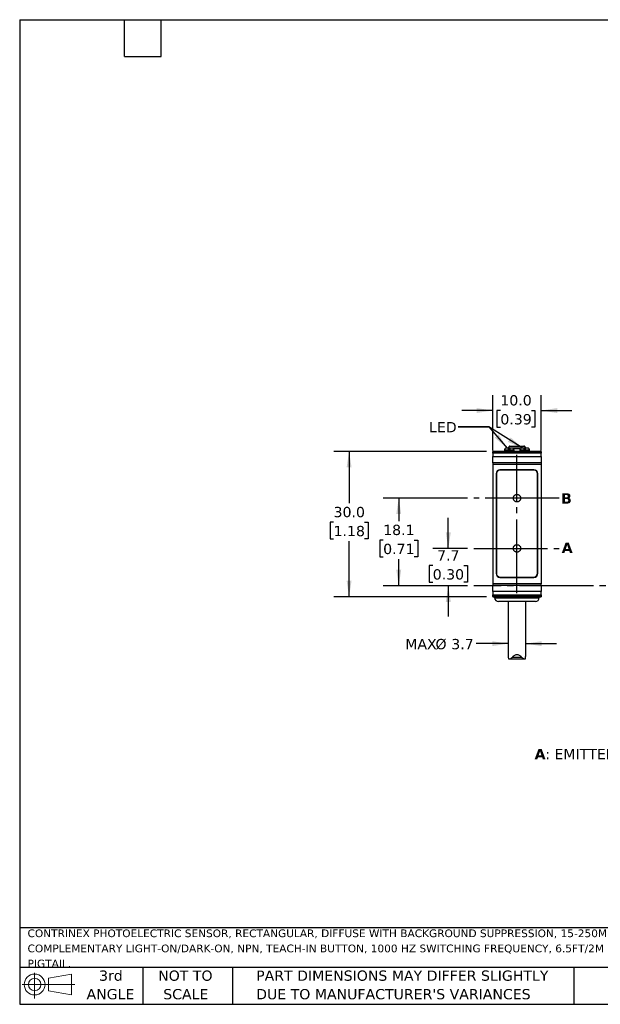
# Model space of a CAD drawing. Header units: millimetres. Extents: x 6 to 273, y 6 to 210.
# Tile 1 of 4: x 6 to 126, y 6 to 210. Entities that reach past the tile are written whole.
import ezdxf

# ---------------------------------------------------------------- set-up
doc = ezdxf.new("R2010")
doc.units = ezdxf.units.MM
doc.linetypes.add('SLD-Center', pattern=[19.05, 15.24, -1.27, 1.27, -1.27])
doc.linetypes.add('SLD-Solid', pattern=[0])
doc.layers.add('CENTER', color=40, linetype='SLD-Center')
doc.layers.add('DIMENSIONS', color=140, linetype='SLD-Solid', lineweight=25)
doc.layers.add('TEXT', color=140, linetype='SLD-Solid', lineweight=25)
doc.styles.add('SLDTEXTSTYLE0', font='VERDANAB.TTF')
doc.styles.add('SLDTEXTSTYLE1', font='VERDANA.TTF')
doc.styles.get("Standard").update_dxf_attribs({"font": 'VERDANA.TTF'})
doc.dimstyles.new('SLDDIMSTYLE0', dxfattribs={"dimtxt": 2.158008, "dimasz": 3.302, "dimexe": 0, "dimexo": 0.0625, "dimgap": 0.539502, "dimtad": 0, "dimtih": 1, "dimtoh": 1, "dimrnd": 1e-09, "dimzin": 12, "dimdsep": 46, "dimtxsty": 'SLDTEXTSTYLE1', "dimsah": 1, "dimcen": 0.09, "dimadec": 0, "dimazin": 3, "dimtfac": 1, "dimtmove": 0, "dimatfit": 0, "dimfxl": 0, "dimfrac": 2, "dimtolj": 1, "dimtzin": 12, "dimarcsym": 0})
doc.dimstyles.new('SLDDIMSTYLE1', dxfattribs={"dimtxt": 2.158008, "dimasz": 3.302, "dimexe": 0, "dimexo": 0.0625, "dimgap": 0.539502, "dimtad": 0, "dimtih": 1, "dimtoh": 1, "dimrnd": 1e-09, "dimzin": 12, "dimdsep": 46, "dimtxsty": 'SLDTEXTSTYLE1', "dimsah": 1, "dimcen": 0.09, "dimadec": 0, "dimazin": 3, "dimtfac": 1, "dimtofl": 0, "dimtmove": 0, "dimatfit": 3, "dimfxl": 0, "dimfrac": 2, "dimtolj": 1, "dimtzin": 12, "dimarcsym": 0})
doc.dimstyles.new('SLDDIMSTYLE2', dxfattribs={"dimtxt": 2.158008, "dimasz": 3.302, "dimexe": 0, "dimexo": 0.0625, "dimgap": 0.539502, "dimtad": 0, "dimtih": 1, "dimtoh": 1, "dimrnd": 1e-09, "dimzin": 4, "dimdsep": 46, "dimtxsty": 'SLDTEXTSTYLE1', "dimsah": 1, "dimcen": 0.09, "dimadec": 0, "dimazin": 1, "dimtfac": 1, "dimtmove": 0, "dimatfit": 0, "dimfxl": 0, "dimfrac": 2, "dimtolj": 1, "dimtzin": 12, "dimarcsym": 0})
doc.dimstyles.new('SLDDIMSTYLE4', dxfattribs={"dimtxt": 2.158008, "dimasz": 3.302, "dimexe": 0, "dimexo": 0.0625, "dimgap": 0.539502, "dimtad": 0, "dimtih": 1, "dimtoh": 1, "dimrnd": 1e-09, "dimzin": 4, "dimdsep": 46, "dimtxsty": 'SLDTEXTSTYLE1', "dimsah": 1, "dimcen": 0.09, "dimadec": 0, "dimazin": 1, "dimtfac": 1, "dimtofl": 0, "dimtmove": 0, "dimatfit": 3, "dimfxl": 0, "dimfrac": 2, "dimtolj": 1, "dimtzin": 12, "dimarcsym": 0})
doc.dimstyles.new('SLDDIMSTYLE5', dxfattribs={"dimtxt": 0.18, "dimasz": 3.302, "dimexe": 0, "dimexo": 0.0625, "dimgap": 0, "dimtad": 0, "dimtih": 1, "dimtoh": 1, "dimdec": 0, "dimrnd": 1e-09, "dimzin": 0, "dimdsep": 46, "dimtxsty": 'Standard', "dimsah": 1, "dimcen": 0.09, "dimadec": 0, "dimazin": 0, "dimtfac": 3.302, "dimtdec": 0, "dimtofl": 0, "dimtmove": 0, "dimatfit": 3, "dimfxl": 0, "dimfrac": 2, "dimtolj": 1, "dimtzin": 0, "dimarcsym": 0})

# ---------------------------------------------------------------- blocks, each defined once
blk = doc.blocks.new('Block11')
at = {"color": 7, "linetype": 'SLD-Solid', "lineweight": 18}
for p, q in [((2.59, 5.31), (2.59, 0)), ((5.48, 4.17), (10.18, 5.03)), ((5.48, 1.6), (5.48, 4.17)), ((10.18, 5.03), (10.18, 0.73)), ((0, 2.88), (10.87, 2.88)), ((5.48, 1.6), (10.18, 0.73))]:
    blk.add_line(p, q, dxfattribs=at)
for radius in [2.15, 1.29]:
    blk.add_circle((2.59, 2.88), radius, dxfattribs=at)
blk = doc.blocks.new('Block12')
at = {"color": 7, "linetype": 'Continuous'}
blk.add_blockref('Block11', (0, 0), dxfattribs=at)
blk = doc.blocks.new('SW_NOTE_0')
at = {"layer": 'TEXT', "color": 0, "attachment_point": 1, "style": 'SLDTEXTSTYLE1'}
for s, insert, char_height in [('CONTRINEX PHOTOELECTRIC SENSOR, RECTANGULAR, DIFFUSE WITH BACKGROUND SUPPRESSION, 15-250MM SENSING DISTANCE, ', (0, 2.02), 1.5875), ('COMPLEMENTARY LIGHT-ON/DARK-ON, NPN, TEACH-IN BUTTON, 1000 HZ SWITCHING FREQUENCY, 6.5FT/2M CABLE LENGTH, ', (0, -1.1), 1.5875), ('PIGTAIL.', (0, -4.22), 1.587)]:
    blk.add_mtext(s, dxfattribs=dict(at, insert=insert, char_height=char_height))
blk = doc.blocks.new('SW_NOTE_0_3')
at = {"layer": 'TEXT', "color": 0, "char_height": 2.1167, "attachment_point": 1, "style": 'SLDTEXTSTYLE1'}
for s, insert in [('PART DIMENSIONS MAY DIFFER SLIGHTLY ', (0, 2.69)), ("DUE TO MANUFACTURER'S VARIANCES", (0, -1.13))]:
    blk.add_mtext(s, dxfattribs=dict(at, insert=insert))
blk = doc.blocks.new('SW_NOTE_0_4')
at = {"layer": 'TEXT', "color": 0, "char_height": 2.117, "attachment_point": 2, "style": 'SLDTEXTSTYLE1'}
for s, insert in [('NOT TO', (5.26, 2.69)), ('SCALE', (5.35, -1.13))]:
    blk.add_mtext(s, dxfattribs=dict(at, insert=insert))
blk = doc.blocks.new('SW_NOTE_0_5')
at = {"layer": 'TEXT', "color": 0, "char_height": 2.117, "attachment_point": 2, "style": 'SLDTEXTSTYLE1'}
for s, insert in [('3rd', (2.32, 2.69)), ('ANGLE', (2.22, -1.13))]:
    blk.add_mtext(s, dxfattribs=dict(at, insert=insert))
blk = doc.blocks.new('_D')
at = {"layer": 'DIMENSIONS'}
for p, q in [((94.75, 100.41), (94.75, 106.76)), ((98.73, 100.41), (91.57, 100.41)), ((91.54, 96.88), (90.82, 96.88)), ((90.82, 96.88), (90.82, 93.45)), ((97.96, 96.88), (98.68, 96.88)), ((98.68, 96.88), (98.68, 93.45)), ((90.82, 93.45), (91.54, 93.45)), ((98.73, 92.71), (91.57, 92.71)), ((94.75, 92.71), (94.75, 86.36)), ((98.68, 93.45), (97.96, 93.45))]:
    blk.add_line(p, q, dxfattribs=at)
for points in [[(94.75, 100.41), (95.26, 103.72), (94.24, 103.72)], [(94.75, 92.71), (94.24, 89.41), (95.26, 89.41)]]:
    blk.add_solid(points, dxfattribs=at)
at = {"layer": 'DIMENSIONS', "char_height": 2.117, "attachment_point": 1, "style": 'SLDTEXTSTYLE1'}
for s, insert in [('7.7', (92.44, 100.05)), ('0.30', (91.54, 96.14))]:
    blk.add_mtext(s, dxfattribs=dict(at, insert=insert))
blk = doc.blocks.new('_D_1')
at = {"layer": 'DIMENSIONS'}
for p, q in [((98.73, 110.81), (81.35, 110.81)), ((84.53, 110.81), (84.53, 106.05)), ((81.32, 102.14), (80.6, 102.14)), ((80.6, 102.14), (80.6, 98.71)), ((87.73, 102.14), (88.46, 102.14)), ((88.46, 102.14), (88.46, 98.71)), ((80.6, 98.71), (81.32, 98.71)), ((84.53, 92.71), (84.53, 98.22)), ((88.46, 98.71), (87.73, 98.71)), ((98.73, 92.71), (81.35, 92.71))]:
    blk.add_line(p, q, dxfattribs=at)
for points in [[(84.53, 110.81), (84.02, 107.51), (85.04, 107.51)], [(84.53, 92.71), (85.04, 96.02), (84.02, 96.02)]]:
    blk.add_solid(points, dxfattribs=at)
at = {"layer": 'DIMENSIONS', "char_height": 2.117, "attachment_point": 1, "style": 'SLDTEXTSTYLE1'}
for s, insert in [('18.1', (81.32, 105.31)), ('0.71', (81.32, 101.39))]:
    blk.add_mtext(s, dxfattribs=dict(at, insert=insert))
blk = doc.blocks.new('SW_NOTE_0_7')
at = {"layer": 'TEXT', "color": 0, "attachment_point": 1}
for s, insert, char_height, style in [('A', (0, 2.69), 2.12, 'SLDTEXTSTYLE0'), (': EMITTER AXIS      ', (2.19, 2.69), 2.1167, 'SLDTEXTSTYLE1'), ('B', (30.97, 2.69), 2.12, 'SLDTEXTSTYLE0'), (': RECEIVER AXIS', (33.12, 2.69), 2.1167, 'SLDTEXTSTYLE1')]:
    blk.add_mtext(s, dxfattribs=dict(at, insert=insert, char_height=char_height, style=style))
blk = doc.blocks.new('_D_10')
at = {"layer": 'DIMENSIONS'}
for p, q in [((102.64, 120.46), (71.12, 120.46)), ((74.29, 120.46), (74.29, 109.74)), ((71.09, 105.83), (70.36, 105.83)), ((70.36, 105.83), (70.36, 102.4)), ((77.5, 105.83), (78.22, 105.83)), ((78.22, 105.83), (78.22, 102.4)), ((70.36, 102.4), (71.09, 102.4)), ((74.29, 90.46), (74.29, 101.91)), ((78.22, 102.4), (77.5, 102.4)), ((102.64, 90.46), (71.12, 90.46))]:
    blk.add_line(p, q, dxfattribs=at)
for points in [[(74.29, 120.46), (73.78, 117.16), (74.8, 117.16)], [(74.29, 90.46), (74.8, 93.77), (73.78, 93.77)]]:
    blk.add_solid(points, dxfattribs=at)
at = {"layer": 'DIMENSIONS', "char_height": 2.117, "attachment_point": 1, "style": 'SLDTEXTSTYLE1'}
for s, insert in [('30.0', (71.09, 109)), ('1.18', (71.09, 105.08))]:
    blk.add_mtext(s, dxfattribs=dict(at, insert=insert))
blk = doc.blocks.new('_D_11')
at = {"layer": 'DIMENSIONS'}
for p, q in [((103.91, 120.65), (103.91, 132.07)), ((113.91, 120.65), (113.91, 132.07)), ((103.91, 128.89), (97.56, 128.89)), ((105.49, 128.89), (104.76, 128.89)), ((104.76, 128.89), (104.76, 125.46)), ((111.9, 128.89), (112.62, 128.89)), ((112.62, 128.89), (112.62, 125.46)), ((113.91, 128.89), (120.26, 128.89)), ((104.76, 125.46), (105.49, 125.46)), ((112.62, 125.46), (111.9, 125.46))]:
    blk.add_line(p, q, dxfattribs=at)
for points in [[(103.91, 128.89), (100.61, 129.4), (100.61, 128.38)], [(113.91, 128.89), (117.22, 128.38), (117.22, 129.4)]]:
    blk.add_solid(points, dxfattribs=at)
at = {"layer": 'DIMENSIONS', "char_height": 2.117, "attachment_point": 1, "style": 'SLDTEXTSTYLE1'}
for s, insert in [('10.0', (105.49, 132.06)), ('0.39', (105.49, 128.15))]:
    blk.add_mtext(s, dxfattribs=dict(at, insert=insert))
blk = doc.blocks.new('_D_12')
at = {"layer": 'DIMENSIONS'}
for p, q in [((107.11, 80.78), (100.47, 80.78)), ((110.71, 80.78), (117.06, 80.78))]:
    blk.add_line(p, q, dxfattribs=at)
for points in [[(107.11, 80.78), (103.81, 81.29), (103.81, 80.27)], [(110.71, 80.78), (114.02, 80.27), (114.02, 81.29)]]:
    blk.add_solid(points, dxfattribs=at)
at = {"layer": 'DIMENSIONS', "char_height": 2.117, "attachment_point": 1, "style": 'SLDTEXTSTYLE1'}
for s, insert in [('MAX', (85.87, 81.75)), ('%%c', (92.11, 81.75)), ('3.7', (95.37, 81.75))]:
    blk.add_mtext(s, dxfattribs=dict(at, insert=insert))

msp = doc.modelspace()

# ---------------------------------------------------------------- linework, layer by layer
for p, q in [((113.915, 120.464), (103.915, 120.464)), ((103.915, 120.464), (103.915, 120.431)), ((103.915, 120.431), (113.915, 120.431)), ((103.915, 120.091), (103.915, 120.431)), ((113.915, 120.091), (103.915, 120.091)), ((103.915, 120.091), (103.915, 119.379)), ((106.338, 120.784), (106.315, 120.739)), ((106.315, 120.739), (106.315, 120.464)), ((108.315, 120.739), (106.315, 120.739)), ((107.125, 121.114), (106.528, 121.114)), ((107.296, 121.464), (107.094, 121.114)), ((107.315, 120.784), (107.125, 121.114)), ((107.503, 121.11), (107.127, 121.11)), ((107.445, 121.01), (107.185, 121.01)), ((110.534, 121.464), (107.296, 121.464)), ((107.505, 121.114), (107.315, 120.784)), ((108.102, 121.114), (107.505, 121.114)), ((109.725, 121.11), (108.105, 121.11)), ((109.662, 121.01), (108.168, 121.01)), ((108.315, 120.739), (108.292, 120.784)), ((108.315, 120.464), (108.315, 120.739)), ((109.538, 120.784), (109.515, 120.739)), ((109.515, 120.739), (109.515, 120.464)), ((111.515, 120.739), (109.515, 120.739)), ((110.325, 121.114), (109.728, 121.114)), ((110.515, 120.784), (110.325, 121.114)), ((110.703, 121.11), (110.327, 121.11)), ((110.645, 121.01), (110.385, 121.01)), ((110.705, 121.114), (110.515, 120.784)), ((110.736, 121.114), (110.534, 121.464)), ((111.302, 121.114), (110.705, 121.114)), ((111.515, 120.739), (111.492, 120.784)), ((111.515, 120.464), (111.515, 120.739)), ((113.915, 120.464), (113.915, 120.431)), ((113.915, 120.431), (113.915, 120.091)), ((113.915, 119.379), (113.915, 120.091)), ((103.915, 119.379), (113.915, 119.379)), ((103.915, 118.089), (103.915, 119.379)), ((113.915, 118.089), (103.915, 118.089)), ((103.915, 118.089), (103.915, 117.834)), ((113.915, 119.379), (113.915, 118.089)), ((113.915, 118.089), (113.915, 117.834)), ((103.915, 117.834), (113.915, 117.834)), ((103.915, 117.834), (103.915, 93.094)), ((104.615, 115.864), (104.615, 95.264)), ((112.415, 116.664), (105.415, 116.664)), ((112.365, 116.614), (105.465, 116.614)), ((113.215, 95.264), (113.215, 115.864)), ((113.915, 117.834), (113.915, 93.094)), ((104.665, 115.814), (104.665, 95.314)), ((113.165, 95.314), (113.165, 115.814)), ((105.415, 94.464), (112.415, 94.464)), ((105.465, 94.514), (112.365, 94.514)), ((113.915, 93.094), (103.915, 93.094)), ((103.915, 93.094), (103.915, 92.839)), ((103.915, 92.839), (113.915, 92.839)), ((103.915, 91.549), (103.915, 92.839)), ((113.915, 91.549), (103.915, 91.549)), ((103.915, 91.549), (103.915, 90.837)), ((113.915, 92.839), (113.915, 93.094)), ((113.915, 92.839), (113.915, 91.549)), ((113.915, 90.837), (113.915, 91.549)), ((103.915, 90.837), (113.915, 90.837)), ((103.915, 90.497), (103.915, 90.837)), ((113.915, 90.497), (103.915, 90.497)), ((103.915, 90.497), (103.915, 90.464)), ((103.915, 90.464), (113.915, 90.464)), ((104.315, 90.464), (104.315, 90.264)), ((104.315, 90.264), (113.515, 90.264)), ((107.115, 89.464), (107.115, 78.118)), ((110.715, 78.119), (110.715, 89.464)), ((113.515, 90.264), (113.515, 90.464)), ((113.915, 90.837), (113.915, 90.497)), ((113.915, 90.497), (113.915, 90.464)), ((107.123, 78.118), (107.121, 77.954)), ((107.318, 77.614), (110.505, 77.614)), ((109.895, 77.954), (107.935, 77.954)), ((110.709, 77.954), (110.708, 78.119))]:
    msp.add_line(p, q)
for centre, radius, start, end in [((107.469, 121.364), 0.2, 90, 150), ((110.361, 121.364), 0.2, 30, 90), ((105.415, 115.864), 0.8, 90, 180), ((105.465, 115.814), 0.8, 90, 180), ((112.365, 115.814), 0.8, 0, 90), ((112.415, 115.864), 0.8, 0, 90), ((105.415, 95.264), 0.8, 180, 270), ((105.465, 95.314), 0.8, 180, 270), ((112.365, 95.314), 0.8, 270, 0), ((112.415, 95.264), 0.8, 270, 0), ((105.115, 90.264), 0.8, 180, 270), ((112.715, 90.264), 0.8, 270, 0)]:
    msp.add_arc(centre, radius, start, end)
for centre, start_param, end_param in [((107.315, 114.163), 0.3927394, 0.4949341), ((107.315, 114.163), 5.7882512, 5.8904459), ((110.515, 114.163), 0.3927394, 0.4949341), ((110.515, 114.163), 5.7882512, 5.8904459)]:
    msp.add_ellipse(centre, major_axis=(0, 7.523), ratio=0.2734697, start_param=start_param, end_param=end_param)
for points, knots in [([(107.469, 121.564), (107.469, 121.564), (108.117, 121.564), (109.713, 121.564), (110.361, 121.564), (110.361, 121.564)], [0, 0, 0, 0, 0.5, 0.5, 1, 1, 1, 1]), ([(112.715, 89.464), (112.715, 89.464), (111.012, 89.464), (106.818, 89.464), (105.115, 89.464), (105.115, 89.464)], [0, 0, 0, 0, 0.5, 0.5, 1, 1, 1, 1]), ([(107.121, 77.954), (107.129, 77.831), (107.147, 77.737), (107.225, 77.624), (107.286, 77.605), (107.439, 77.63), (107.532, 77.672), (107.726, 77.789), (107.832, 77.864), (107.935, 77.954)], [0, 0, 0, 0, 0.25, 0.25, 0.5, 0.5, 0.75, 0.75, 1, 1, 1, 1]), ([(107.935, 77.954), (108.057, 78.099), (108.193, 78.237), (108.435, 78.408), (108.522, 78.458), (108.712, 78.531), (108.814, 78.552), (109.019, 78.552), (109.121, 78.53), (109.308, 78.458), (109.396, 78.407), (109.638, 78.236), (109.773, 78.098), (109.895, 77.954)], [0, 0, 0, 0, 0.25, 0.25, 0.375, 0.375, 0.5, 0.5, 0.625, 0.625, 0.75, 0.75, 1, 1, 1, 1]), ([(109.895, 77.954), (109.998, 77.864), (110.102, 77.789), (110.25, 77.701), (110.297, 77.676), (110.386, 77.638), (110.429, 77.624), (110.544, 77.605), (110.604, 77.623), (110.683, 77.736), (110.701, 77.831), (110.709, 77.954)], [0, 0, 0, 0, 0.25, 0.25, 0.375, 0.375, 0.5, 0.5, 0.75, 0.75, 1, 1, 1, 1])]:
    msp.add_open_spline(points, degree=3, knots=knots)
at = {"layer": 'CENTER'}
for p, q in [((108.915, 91.181), (108.915, 119.744)), ((117.599, 110.814), (99.997, 110.814)), ((99.997, 100.414), (117.599, 100.414)), ((162.777, 92.714), (99.997, 92.714))]:
    msp.add_line(p, q, dxfattribs=at)
for centre in [(108.915, 110.809), (108.915, 100.439)]:
    msp.add_circle(centre, 0.762, dxfattribs=at)
at = {"layer": 'DIMENSIONS'}
msp.add_solid([(106.895, 121.114), (105.135, 123.953), (104.363, 123.293)], dxfattribs=at)
at = {"layer": 'TEXT'}
for p, q in [((6.35, 209.55), (273.05, 209.55)), ((6.35, 209.55), (6.35, 6.35)), ((27.94, 201.93), (27.94, 209.55)), ((35.56, 201.93), (35.56, 209.55)), ((27.94, 201.93), (35.56, 201.93)), ((273.05, 22.126), (6.35, 22.126)), ((273.05, 13.97), (6.35, 13.97)), ((31.75, 13.97), (31.75, 6.35)), ((50.212, 13.97), (50.212, 6.35)), ((120.646, 13.97), (120.646, 6.35)), ((6.35, 6.35), (273.05, 6.35))]:
    msp.add_line(p, q, dxfattribs=at)
at = {"layer": 'TEXT', "flags": 128}
msp.add_lwpolyline([(96.787, 125.508), (103.137, 125.508), (106.895, 121.114)], dxfattribs=at)

# ---------------------------------------------------------------- block references
at = {"layer": 'TEXT'}
for name, p in [('SW_NOTE_0_7', (112.557, 56.361)), ('SW_NOTE_0', (7.966, 19.777)), ('Block12', (6.838, 7.554)), ('SW_NOTE_0_5', (22.847, 10.635)), ('SW_NOTE_0_4', (35.257, 10.635)), ('SW_NOTE_0_3', (55.119, 10.635))]:
    msp.add_blockref(name, p, dxfattribs=at)

# ---------------------------------------------------------------- texts
at = {"layer": 'TEXT', "attachment_point": 1}
for s, insert, char_height, style in [('LED', (90.784, 126.512), 2.1167, 'SLDTEXTSTYLE1'), ('LED', (90.784, 126.512), 2.1167, 'SLDTEXTSTYLE1'), ('B', (118.022, 111.805), 2.117, 'SLDTEXTSTYLE0'), ('A', (118.149, 101.629), 2.117, 'SLDTEXTSTYLE0')]:
    msp.add_mtext(s, dxfattribs=dict(at, insert=insert, char_height=char_height, style=style))

# ---------------------------------------------------------------- dimensions: what is measured, and where the dimension line sits
at = {"layer": 'DIMENSIONS'}
dim = msp.add_linear_dim(base=(113.915, 128.892), p1=(103.915, 119.379), p2=(113.915, 119.379), dimstyle='SLDDIMSTYLE2', dxfattribs=at)
dim.commit()
dim.dimension.update_dxf_attribs({"geometry": '_D_11', "text_midpoint": (108.693, 128.892), "dimtype": 160})
for base, p1, p2, dimstyle, picture, middle in [((74.292, 120.464), (103.915, 90.464), (103.915, 120.464), 'SLDDIMSTYLE4', '_D_10', (74.292, 105.826)), ((84.527, 110.814), (99.997, 92.714), (99.997, 110.814), 'SLDDIMSTYLE1', '_D_1', (84.527, 102.135)), ((94.75, 100.414), (99.997, 92.714), (99.997, 100.414), 'SLDDIMSTYLE0', '_D', (94.75, 96.88))]:
    dim = msp.add_linear_dim(base=base, p1=p1, p2=p2, angle=90, dimstyle=dimstyle, dxfattribs=at)
    dim.commit()
    dim.dimension.update_dxf_attribs({"geometry": picture, "text_midpoint": middle, "dimtype": 160})
dim = msp.add_linear_dim(base=(107.115, 80.778), p1=(110.715, 78.127), p2=(107.115, 78.127), text='MAX%%c3.7', dimstyle='SLDDIMSTYLE0', dxfattribs=at)
dim.commit()
dim.dimension.update_dxf_attribs({"geometry": '_D_12', "text_midpoint": (92.93, 80.778), "dimtype": 160})

# ---------------------------------------------------------------- leaders
at = {"layer": 'TEXT'}
msp.add_leader([(110.122, 121.114), (103.137, 125.508), (96.787, 125.508)], dimstyle='SLDDIMSTYLE5', dxfattribs=at)

doc.saveas('drawing.dxf')
